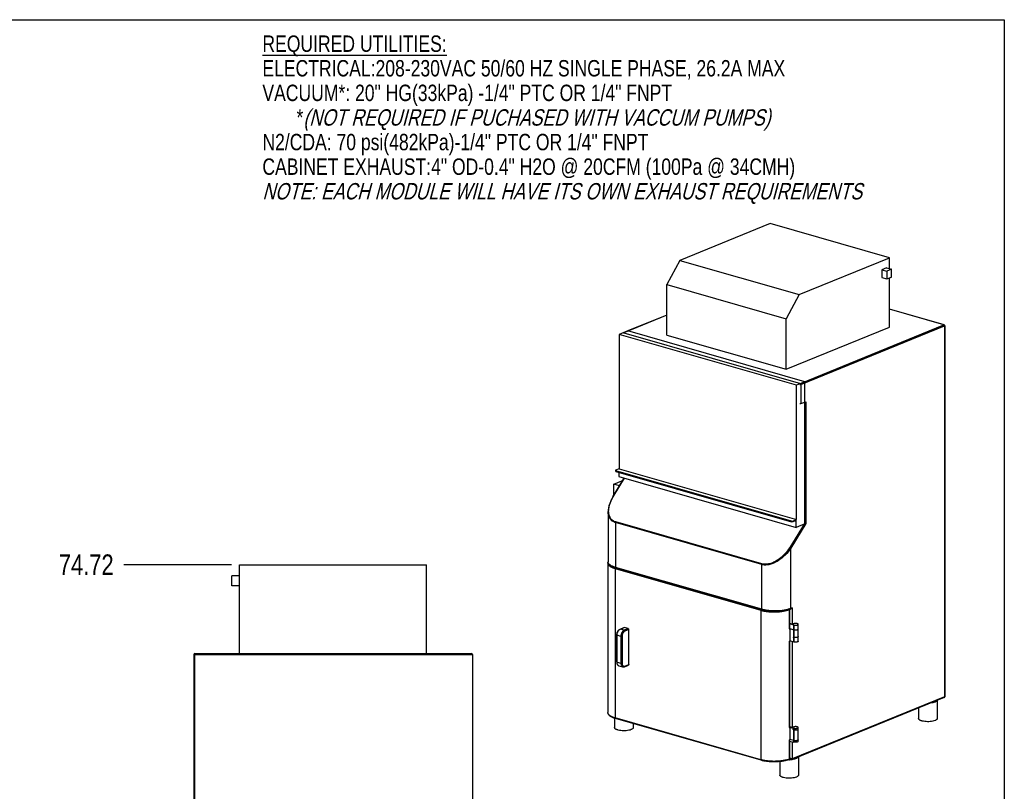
# Model space of a CAD drawing. Header units: inches. Extents: x 0 to 16, y 0 to 10.
# Tile 37 of 37: x 8.5 to 16, y 4.1 to 10. Entities that reach past the tile are written whole.
import ezdxf

# ---------------------------------------------------------------- set-up
doc = ezdxf.new("R2010")
doc.units = ezdxf.units.IN
doc.header["$LTSCALE"] = 0.935
doc.header["$MEASUREMENT"] = 0
doc.layers.get('0').update_dxf_attribs({"linetype": 'CONTINUOUS'})
doc.layers.add('02___PRT_ALL_AXES', color=7, linetype='CONTINUOUS')
doc.styles.get("Standard").update_dxf_attribs({"font": 'txt', "width": 0.8})
doc.dimstyles.new('DIMSTYLE_2', dxfattribs={"dimtxt": 0.15625, "dimasz": 0.1875, "dimexe": 0.125, "dimexo": 0.0625, "dimgap": 0.039062, "dimtad": 0, "dimtih": 1, "dimtoh": 1, "dimlfac": 16.666667, "dimzin": 4, "dimdsep": 46, "dimtxsty": 'Standard', "dimblk": '_FILLED', "dimblk1": '_FILLED', "dimblk2": '_FILLED', "dimcen": 0.09, "dimazin": 1, "dimtfac": 1, "dimtofl": 0, "dimtmove": 0, "dimatfit": 3, "dimldrblk": '_FILLED', "dimfxl": 1, "dimtolj": 1, "dimtzin": 4, "dimarcsym": 0})

# ---------------------------------------------------------------- blocks, each defined once
blk = doc.blocks.new('*D17')
at = {"color": 2, "linetype": 'Continuous', "transparency": 16777216}
blk.add_line((10.1111, 5.8447), (9.2917, 5.8447), dxfattribs=at)
at = {"color": 2, "linetype": 'Continuous', "transparency": 16777216, "insert": (9.2135, 5.9228), "char_height": 0.15625, "width": 0.625, "attachment_point": 3, "line_spacing_factor": 0.9}
blk.add_mtext('74.72', dxfattribs=at)
blk = doc.blocks.new('_FILLED')
at = {"color": 0, "linetype": 'ByBlock'}
blk.add_solid([(0, 0), (-1, 0.167), (-1, -0.167)], dxfattribs=at)

msp = doc.modelspace()

# ---------------------------------------------------------------- linework, layer by layer
at = {"color": 7, "linetype": 'Continuous'}
for p, q in [((0, 10), (16, 10)), ((16, 10), (16, 0)), ((14.21646, 8.4461), (13.52633, 8.1648)), ((15.12582, 8.18512), (14.21646, 8.4461)), ((14.43569, 7.90382), (15.12582, 8.18512)), ((15.12582, 8.10095), (15.12582, 8.18512)), ((13.52633, 8.1648), (13.42919, 7.98095)), ((13.52633, 8.1648), (14.43569, 7.90382)), ((15.10121, 8.10802), (15.06578, 8.09357)), ((15.10121, 8.10802), (15.13951, 8.09702)), ((15.06578, 8.09357), (15.06578, 8.03438)), ((15.06578, 8.09357), (15.10409, 8.08258)), ((15.06578, 8.03438), (15.10409, 8.02339)), ((15.13951, 8.09702), (15.10409, 8.08258)), ((15.10409, 8.08258), (15.10409, 8.02339)), ((15.10409, 8.02339), (15.13951, 8.03783)), ((15.12582, 7.6553), (15.12582, 8.03225)), ((15.13951, 8.03783), (15.13951, 8.09702)), ((13.42919, 7.59538), (13.42919, 7.98095)), ((13.42919, 7.98095), (14.33855, 7.71997)), ((14.43569, 7.90382), (14.33855, 7.71997)), ((13.42919, 7.74662), (13.101, 7.61285)), ((13.42919, 7.74753), (13.13208, 7.62642)), ((15.54204, 7.67313), (15.12582, 7.79258)), ((15.54024, 7.67299), (15.12582, 7.79192)), ((14.33855, 7.33441), (14.33855, 7.71997)), ((14.33855, 7.33441), (15.12582, 7.6553)), ((14.44582, 7.2269), (15.54024, 7.67299)), ((14.4508, 7.21936), (15.54522, 7.66545)), ((15.54202, 7.67313), (15.54024, 7.67299)), ((15.54455, 7.6687), (15.54515, 7.66652)), ((15.54515, 7.66652), (15.54522, 7.66545)), ((15.54522, 7.66545), (15.54522, 4.83768)), ((15.54674, 7.66688), (15.54674, 4.83911)), ((13.13084, 7.62678), (13.06657, 7.60058)), ((13.06657, 7.60058), (13.06657, 6.57584)), ((14.41647, 7.21317), (13.06657, 7.60058)), ((13.101, 7.61285), (13.09857, 7.61277)), ((13.09944, 7.61176), (13.101, 7.61285)), ((13.101, 7.61285), (14.44582, 7.2269)), ((14.48075, 7.23937), (13.13084, 7.62678)), ((13.42919, 7.59538), (14.33855, 7.33441)), ((14.48075, 7.23937), (14.41647, 7.21317)), ((14.41647, 6.18843), (14.41647, 7.21317)), ((14.4508, 7.21936), (14.4508, 7.07255)), ((14.48075, 6.1559), (14.48075, 7.23937)), ((14.4508, 7.07255), (14.48737, 7.08746)), ((14.48737, 7.08746), (14.48737, 6.15836)), ((13.03692, 6.56295), (13.03692, 6.55802)), ((13.06657, 6.57584), (13.03844, 6.56438)), ((13.03924, 6.56125), (13.03924, 6.55631)), ((14.37919, 6.1767), (13.03924, 6.56125)), ((13.03924, 6.55631), (14.37919, 6.17176)), ((13.06319, 6.54944), (13.06319, 6.51574)), ((13.06657, 6.57584), (14.41647, 6.18843)), ((13.01779, 6.36233), (13.10442, 6.5039)), ((13.02054, 6.36252), (13.10666, 6.50326)), ((13.02462, 6.45874), (13.08594, 6.48373)), ((13.02462, 6.3735), (13.02462, 6.45874)), ((13.06899, 6.44601), (13.02462, 6.45874)), ((13.06319, 6.51574), (14.4131, 6.12833)), ((13.0925, 6.48442), (13.08594, 6.48373)), ((12.98149, 6.24916), (12.98149, 5.86523)), ((13.03775, 6.16529), (13.03775, 5.82396)), ((14.15122, 5.84574), (13.03775, 6.16529)), ((14.15266, 5.85082), (13.03918, 6.17038)), ((14.47381, 6.15307), (14.36574, 5.97646)), ((14.48737, 6.15836), (14.37311, 5.97164)), ((14.37919, 6.17176), (14.37919, 6.1767)), ((14.38835, 6.17697), (14.41647, 6.18843)), ((14.40892, 6.18042), (14.38835, 6.17204)), ((14.38835, 6.17204), (14.38835, 6.17697)), ((14.40431, 6.17854), (14.4131, 6.17602)), ((14.4131, 6.12833), (14.4131, 6.17602)), ((14.48075, 6.1559), (14.4131, 6.12833)), ((14.48173, 6.15977), (14.48737, 6.15836)), ((14.37311, 5.51105), (14.37311, 5.97164)), ((12.97917, 5.85637), (12.97917, 4.71723)), ((10.17359, 5.1681), (10.17359, 5.84469)), ((10.17359, 5.84469), (11.59809, 5.84469)), ((11.59809, 5.1681), (11.59809, 5.84469)), ((13.03575, 5.81757), (13.03543, 5.81511)), ((13.03543, 5.81511), (13.03543, 4.67596)), ((13.03543, 5.81511), (14.14404, 5.49695)), ((14.15122, 5.50441), (13.03775, 5.82396)), ((14.15361, 5.49986), (13.04013, 5.81942)), ((14.15122, 5.50441), (14.15122, 5.84574)), ((10.11359, 5.68344), (10.11359, 5.75903)), ((10.17359, 5.75903), (10.11359, 5.75903)), ((10.17359, 5.68344), (10.11359, 5.68344)), ((14.14404, 5.49695), (14.14404, 4.35781)), ((14.36145, 5.50184), (14.36239, 5.50379)), ((14.36145, 5.50184), (14.36145, 5.35525)), ((14.36315, 5.50404), (14.36315, 5.35675)), ((14.38078, 5.51061), (14.37059, 5.50646)), ((14.38331, 5.5152), (14.37311, 5.51105)), ((14.38331, 5.5152), (14.38331, 5.39163)), ((13.07217, 5.35376), (13.10127, 5.36562)), ((13.07277, 5.35299), (13.07462, 5.35385)), ((13.07462, 5.35385), (13.10373, 5.36571)), ((13.10387, 5.34545), (13.07462, 5.35385)), ((13.13297, 5.35732), (13.10373, 5.36571)), ((13.13297, 5.35732), (13.10387, 5.34545)), ((13.13795, 5.34978), (13.10885, 5.33792)), ((13.13795, 5.08268), (13.13795, 5.34978)), ((14.38331, 5.39163), (14.36315, 5.39742)), ((14.39508, 5.38386), (14.36315, 5.39302)), ((14.36592, 5.35699), (14.39508, 5.34862)), ((14.36592, 5.35699), (14.36592, 5.26302)), ((14.39508, 5.25465), (14.39508, 5.38386)), ((13.047, 5.10304), (13.047, 5.30824)), ((13.07857, 5.29814), (13.04932, 5.30654)), ((13.04932, 5.10134), (13.04932, 5.30654)), ((13.07857, 5.29814), (13.07857, 5.09294)), ((13.08772, 5.29842), (13.08772, 5.09322)), ((14.36145, 5.26128), (14.36145, 4.60349)), ((14.36315, 5.26193), (14.36315, 4.60499)), ((14.39508, 5.25465), (14.36592, 5.26302)), ((14.38331, 5.25803), (14.38331, 4.60464)), ((14.38929, 5.29155), (14.39508, 5.28989)), ((9.82472, 5.1603), (9.82472, 1.5492)), ((9.82472, 5.1603), (11.94697, 5.1603)), ((9.82853, 5.16697), (9.82853, 5.1681)), ((9.82853, 5.1681), (11.94315, 5.1681)), ((9.83252, 1.5414), (9.83252, 5.1681)), ((11.94315, 5.1681), (11.94315, 5.16684)), ((11.94697, 5.1603), (11.94697, 1.5492)), ((13.04932, 5.10134), (13.07857, 5.09294)), ((13.06381, 5.07372), (13.09306, 5.06532)), ((13.10641, 5.06626), (13.13543, 5.07809)), ((13.10893, 5.07085), (13.13795, 5.08268)), ((15.5427, 4.83309), (14.3829, 4.36035)), ((15.54522, 4.83768), (14.38331, 4.36408)), ((15.54674, 4.83911), (15.54664, 4.83872)), ((14.14404, 4.35781), (13.03543, 4.67596)), ((14.14633, 4.35344), (13.03773, 4.67159)), ((14.36592, 4.60524), (14.39508, 4.59687)), ((14.36592, 4.60524), (14.36592, 4.51127)), ((14.39508, 4.58512), (14.38929, 4.58678)), ((14.39508, 4.49115), (14.39508, 4.59687)), ((14.36163, 4.50959), (14.36163, 4.363)), ((14.36326, 4.51022), (14.36326, 4.36444)), ((14.39508, 4.5029), (14.36592, 4.51127)), ((14.36326, 4.50028), (14.39508, 4.49115)), ((14.38331, 4.49453), (14.38331, 4.36408)), ((14.35903, 4.35829), (14.35902, 4.35829)), ((14.36145, 4.3627), (14.3611, 4.36056)), ((14.36145, 4.3627), (14.36163, 4.363)), ((14.38331, 4.36408), (14.36326, 4.36983)), ((14.38285, 4.36035), (14.36367, 4.36586))]:
    msp.add_line(p, q, dxfattribs=at)
for points in [[(13.01779, 6.36233), (13.00063, 6.32988), (12.98764, 6.29352), (12.98185, 6.25943), (12.98149, 6.24913)], [(14.35902, 4.35829), (14.36073, 4.35924), (14.36237, 4.36112), (14.36316, 4.3633), (14.36326, 4.36444)]]:
    msp.add_lwpolyline(points, dxfattribs=at)
for centre, radius, start, end in [((15.54024, 7.66688), 0.0065, 0.119467, 74.144189), ((13.27483, 6.20692), 0.29812, 148.538483, 148.825276), ((14.46232, 6.08091), 0.08121, 76.175661, 76.893199), ((13.00693, 5.85541), 0.0279, 157.173588, 159.093665), ((14.21187, 5.73347), 0.24606, 253.997698, 255.937018), ((14.21675, 5.73279), 0.2376, 253.99053, 254.743507), ((14.21978, 5.76464), 0.27821, 255.916925, 257.817665), ((14.31281, 5.65907), 0.15984, 290.904237, 292.166484), ((14.3033, 5.51096), 0.16622, 290.477935, 291.587792), ((14.30665, 5.50245), 0.15706, 291.59285, 292.169108), ((14.30233, 5.41954), 0.16895, 290.482667, 291.101946), ((14.30455, 5.41377), 0.16276, 291.102754, 291.59335), ((14.30665, 5.40848), 0.15706, 291.59285, 292.169108), ((9.83252, 5.1603), 0.0078, 90, 180), ((11.93917, 5.1603), 0.0078, 0, 90), ((15.54024, 4.83911), 0.0065, 292.14155, 360), ((14.3033, 4.7592), 0.16622, 290.477935, 291.587792), ((14.30665, 4.75069), 0.15706, 291.59285, 292.169108), ((14.30254, 4.66722), 0.16834, 290.548012, 291.143143), ((14.30468, 4.6617), 0.16241, 291.143884, 291.61626), ((14.30669, 4.65661), 0.15694, 291.615804, 292.169252), ((14.21004, 4.58785), 0.23933, 253.990644, 254.783828), ((14.21429, 4.60357), 0.25561, 254.788882, 255.809332), ((14.29407, 4.54391), 0.19333, 288.28877, 289.297665), ((14.29904, 4.52978), 0.17836, 289.291491, 290.483429)]:
    msp.add_arc(centre, radius, start, end, dxfattribs=at)
for points, knots in [([(15.54024, 7.67299), (15.54069, 7.67286), (15.54259, 7.67197), (15.54394, 7.67017), (15.54455, 7.6687)], [0, 0, 0, 0, 0.2271226, 1, 1, 1, 1]), ([(15.54522, 7.66545), (15.54544, 7.66554), (15.54606, 7.66583), (15.54674, 7.66641), (15.54674, 7.66688)], [0, 0, 0, 0, 0.3364048, 1, 1, 1, 1]), ([(14.44164, 7.21909), (14.44317, 7.21865), (14.44562, 7.21846), (14.4487, 7.21874), (14.45017, 7.2191), (14.4508, 7.21936)], [0, 0, 0, 0, 0.5148014, 0.778898, 1, 1, 1, 1]), ([(14.4508, 7.21936), (14.4508, 7.22101), (14.44983, 7.22418), (14.44726, 7.22648), (14.44582, 7.2269)], [0, 0, 0, 0, 0.5241021, 1, 1, 1, 1]), ([(14.4508, 7.07255), (14.45017, 7.07229), (14.4487, 7.07193), (14.44562, 7.07165), (14.44317, 7.07184), (14.44164, 7.07228)], [0, 0, 0, 0, 0.221102, 0.4851986, 1, 1, 1, 1]), ([(13.03844, 6.56438), (13.03822, 6.56429), (13.0376, 6.564), (13.03692, 6.56342), (13.03692, 6.56295)], [0, 0, 0, 0, 0.3376059, 1, 1, 1, 1]), ([(13.03692, 6.56295), (13.03692, 6.56258), (13.03744, 6.562), (13.03831, 6.56156), (13.03891, 6.56134), (13.03924, 6.56125)], [0, 0, 0, 0, 0.372749, 0.6543133, 1, 1, 1, 1]), ([(13.03924, 6.55631), (13.03891, 6.55641), (13.03831, 6.55662), (13.03744, 6.55707), (13.03692, 6.55765), (13.03692, 6.55802)], [0, 0, 0, 0, 0.3456867, 0.627251, 1, 1, 1, 1]), ([(12.9852, 6.24899), (12.98495, 6.25821), (12.98644, 6.27722), (12.99589, 6.31578), (13.00907, 6.34357), (13.01976, 6.36124)], [0, 0, 0, 0, 0.2330122, 0.4782877, 1, 1, 1, 1]), ([(13.01779, 6.36233), (13.01797, 6.36263), (13.01906, 6.36292), (13.01996, 6.36268), (13.02054, 6.36252)], [0, 0, 0, 0, 0.3702426, 1, 1, 1, 1]), ([(13.03775, 6.16529), (13.02884, 6.16785), (13.0161, 6.17391), (13.00265, 6.18614), (12.99193, 6.20031), (12.98336, 6.22159), (12.98149, 6.23984), (12.98149, 6.24913)], [0, 0, 0, 0, 0.255829, 0.3781592, 0.4991432, 0.7436011, 1, 1, 1, 1]), ([(13.03918, 6.17038), (13.03083, 6.17277), (13.0151, 6.18023), (12.9976, 6.19931), (12.98763, 6.22309), (12.98544, 6.24024), (12.9852, 6.24899)], [0, 0, 0, 0, 0.2549375, 0.4976724, 0.7430642, 1, 1, 1, 1]), ([(13.03775, 6.16529), (13.03775, 6.16573), (13.03788, 6.1675), (13.03849, 6.16924), (13.03918, 6.17038)], [0, 0, 0, 0, 0.2468904, 1, 1, 1, 1]), ([(14.37919, 6.1767), (14.37992, 6.17649), (14.3815, 6.17622), (14.38392, 6.17613), (14.38625, 6.17635), (14.38772, 6.17671), (14.38835, 6.17697)], [0, 0, 0, 0, 0.2437018, 0.5154684, 0.7790541, 1, 1, 1, 1]), ([(14.38835, 6.17204), (14.38772, 6.17178), (14.38625, 6.17142), (14.38392, 6.1712), (14.3815, 6.17128), (14.37992, 6.17156), (14.37919, 6.17176)], [0, 0, 0, 0, 0.2209459, 0.4845316, 0.7562982, 1, 1, 1, 1]), ([(14.40892, 6.18042), (14.40907, 6.18048), (14.40965, 6.18067), (14.41029, 6.18068), (14.41072, 6.18056)], [0, 0, 0, 0, 0.2666274, 1, 1, 1, 1]), ([(14.41072, 6.18056), (14.41108, 6.18046), (14.41179, 6.18004), (14.41255, 6.17898), (14.41301, 6.1776), (14.4131, 6.17656), (14.4131, 6.17602)], [0, 0, 0, 0, 0.2052068, 0.4345447, 0.7002904, 1, 1, 1, 1]), ([(14.37311, 5.97164), (14.36098, 5.9524), (14.33185, 5.91598), (14.28656, 5.87895), (14.24543, 5.85678), (14.21337, 5.84545), (14.18152, 5.84074), (14.16069, 5.84302), (14.15122, 5.84574)], [0, 0, 0, 0, 0.2529803, 0.5142732, 0.6445049, 0.7710129, 0.8904428, 1, 1, 1, 1]), ([(14.36574, 5.97646), (14.35419, 5.95758), (14.32649, 5.92174), (14.28321, 5.88494), (14.24375, 5.86267), (14.21288, 5.85112), (14.18206, 5.84611), (14.16184, 5.84819), (14.15266, 5.85082)], [0, 0, 0, 0, 0.2536465, 0.5148616, 0.6449418, 0.7713041, 0.890592, 1, 1, 1, 1]), ([(14.37311, 5.97164), (14.37272, 5.97216), (14.3717, 5.97319), (14.36932, 5.97496), (14.36722, 5.97604), (14.36574, 5.97646)], [0, 0, 0, 0, 0.2203621, 0.4844075, 1, 1, 1, 1]), ([(12.97917, 5.85637), (12.97917, 5.85714), (12.97932, 5.8602), (12.98005, 5.86322), (12.98086, 5.86536)], [0, 0, 0, 0, 0.2519338, 1, 1, 1, 1]), ([(12.97917, 5.85637), (12.97917, 5.85439), (12.97986, 5.85024), (12.98284, 5.84431), (12.98763, 5.83863), (12.99414, 5.8332), (13.0023, 5.82807), (13.01596, 5.82133), (13.02737, 5.81742), (13.03543, 5.81511)], [0, 0, 0, 0, 0.0805804, 0.1678876, 0.2670194, 0.3810454, 0.5114141, 0.6584498, 1, 1, 1, 1]), ([(13.04013, 5.81942), (13.03203, 5.82175), (13.01739, 5.8268), (13.00098, 5.83561), (12.99117, 5.84389), (12.98582, 5.85039), (12.98232, 5.85754), (12.98149, 5.86269), (12.98149, 5.86523)], [0, 0, 0, 0, 0.3202007, 0.5863113, 0.7009902, 0.8056588, 0.903656, 1, 1, 1, 1]), ([(13.03775, 5.82396), (13.02968, 5.82628), (13.01527, 5.83124), (12.99924, 5.83975), (12.98994, 5.84749), (12.98516, 5.85317), (12.98218, 5.8591), (12.98149, 5.86325), (12.98149, 5.86523)], [0, 0, 0, 0, 0.3417355, 0.6188809, 0.7329194, 0.8320866, 0.9194063, 1, 1, 1, 1]), ([(13.03705, 5.82058), (13.0369, 5.82036), (13.03635, 5.81941), (13.03596, 5.81838), (13.03575, 5.81757)], [0, 0, 0, 0, 0.2426437, 1, 1, 1, 1]), ([(13.04013, 5.81942), (13.03939, 5.81963), (13.03839, 5.82066), (13.03785, 5.82238), (13.03775, 5.82342), (13.03775, 5.82396)], [0, 0, 0, 0, 0.4294521, 0.6983451, 1, 1, 1, 1]), ([(14.15122, 5.84574), (14.15122, 5.84618), (14.15136, 5.84795), (14.15196, 5.84968), (14.15266, 5.85082)], [0, 0, 0, 0, 0.2468903, 1, 1, 1, 1]), ([(14.14552, 5.50222), (14.14528, 5.50183), (14.14445, 5.50019), (14.14404, 5.49833), (14.14404, 5.49695)], [0, 0, 0, 0, 0.2476584, 1, 1, 1, 1]), ([(14.15361, 5.49986), (14.15286, 5.50007), (14.15186, 5.50111), (14.15133, 5.50283), (14.15122, 5.50386), (14.15122, 5.50441)], [0, 0, 0, 0, 0.4294521, 0.6983451, 1, 1, 1, 1]), ([(14.15361, 5.49986), (14.16183, 5.4975), (14.17932, 5.4935), (14.21672, 5.48815), (14.25594, 5.48678), (14.29503, 5.48925), (14.32276, 5.49299), (14.34792, 5.4985), (14.36349, 5.50356), (14.37059, 5.50646)], [0, 0, 0, 0, 0.1166097, 0.2439626, 0.5146362, 0.6492949, 0.7775498, 0.8955196, 1, 1, 1, 1]), ([(14.36984, 5.50975), (14.3627, 5.50703), (14.34713, 5.50223), (14.31247, 5.49501), (14.26511, 5.49079), (14.21696, 5.49241), (14.17984, 5.49752), (14.16244, 5.50133), (14.15423, 5.50357)], [0, 0, 0, 0, 0.1049752, 0.2232628, 0.4857509, 0.7557577, 0.8830785, 1, 1, 1, 1]), ([(14.16107, 5.49269), (14.16912, 5.49095), (14.18589, 5.48803), (14.21184, 5.4853), (14.2388, 5.48412), (14.26595, 5.48454), (14.29247, 5.48654), (14.31759, 5.49006), (14.34054, 5.49498), (14.35484, 5.49937), (14.36145, 5.50184)], [0, 0, 0, 0, 0.1218901, 0.2516054, 0.3857685, 0.5208001, 0.653077, 0.7791044, 0.8956674, 1, 1, 1, 1]), ([(14.37059, 5.50646), (14.37137, 5.50677), (14.37278, 5.50818), (14.37311, 5.51006), (14.37311, 5.51105)], [0, 0, 0, 0, 0.4595287, 1, 1, 1, 1]), ([(14.38331, 5.5152), (14.38331, 5.51422), (14.38297, 5.51233), (14.38156, 5.51093), (14.38078, 5.51061)], [0, 0, 0, 0, 0.54048, 1, 1, 1, 1]), ([(13.047, 5.30824), (13.047, 5.31302), (13.04831, 5.32266), (13.05264, 5.3339), (13.05764, 5.34186), (13.06318, 5.34842), (13.06842, 5.35223), (13.07217, 5.35376)], [0, 0, 0, 0, 0.2629226, 0.5282186, 0.6557617, 0.7772584, 1, 1, 1, 1]), ([(13.04932, 5.30654), (13.04932, 5.31071), (13.05028, 5.31917), (13.05409, 5.33119), (13.05994, 5.34178), (13.06521, 5.34763), (13.06807, 5.34992)], [0, 0, 0, 0, 0.2574834, 0.5212039, 0.7736835, 1, 1, 1, 1]), ([(13.06807, 5.34992), (13.06845, 5.35022), (13.06994, 5.35136), (13.07154, 5.35236), (13.07277, 5.35299)], [0, 0, 0, 0, 0.2593865, 1, 1, 1, 1]), ([(13.07217, 5.35376), (13.07236, 5.35384), (13.07315, 5.35408), (13.07402, 5.35402), (13.07462, 5.35385)], [0, 0, 0, 0, 0.2432692, 1, 1, 1, 1]), ([(13.10387, 5.34545), (13.10023, 5.34397), (13.0951, 5.3401), (13.08959, 5.33346), (13.08444, 5.32512), (13.07995, 5.3133), (13.07857, 5.30317), (13.07857, 5.29814)], [0, 0, 0, 0, 0.2102238, 0.3311645, 0.460354, 0.7318654, 1, 1, 1, 1]), ([(13.10885, 5.33792), (13.10581, 5.33668), (13.10153, 5.33344), (13.09693, 5.32791), (13.09263, 5.32094), (13.08888, 5.31107), (13.08772, 5.30261), (13.08772, 5.29842)], [0, 0, 0, 0, 0.2102197, 0.3311631, 0.460354, 0.7318704, 1, 1, 1, 1]), ([(13.10127, 5.36562), (13.10146, 5.3657), (13.10225, 5.36594), (13.10312, 5.36588), (13.10373, 5.36571)], [0, 0, 0, 0, 0.2432772, 1, 1, 1, 1]), ([(13.10885, 5.33792), (13.10885, 5.33957), (13.10788, 5.34274), (13.10531, 5.34504), (13.10387, 5.34545)], [0, 0, 0, 0, 0.5242607, 1, 1, 1, 1]), ([(13.13297, 5.35732), (13.13442, 5.3569), (13.13698, 5.3546), (13.13795, 5.35143), (13.13795, 5.34978)], [0, 0, 0, 0, 0.4757393, 1, 1, 1, 1]), ([(14.36315, 5.35675), (14.36315, 5.35644), (14.3628, 5.35595), (14.36214, 5.35554), (14.36169, 5.35534), (14.36145, 5.35525)], [0, 0, 0, 0, 0.3882408, 0.6643171, 1, 1, 1, 1]), ([(13.047, 5.30824), (13.047, 5.30787), (13.04752, 5.30729), (13.04839, 5.30685), (13.04898, 5.30663), (13.04932, 5.30654)], [0, 0, 0, 0, 0.3728991, 0.6544444, 1, 1, 1, 1]), ([(13.08772, 5.29842), (13.08709, 5.29816), (13.08562, 5.2978), (13.08329, 5.29758), (13.08087, 5.29766), (13.07929, 5.29794), (13.07857, 5.29814)], [0, 0, 0, 0, 0.2209459, 0.4845316, 0.7562982, 1, 1, 1, 1]), ([(13.047, 5.10304), (13.047, 5.0997), (13.04761, 5.09325), (13.05069, 5.08439), (13.05525, 5.07842), (13.05989, 5.07517), (13.06248, 5.0741), (13.06381, 5.07372)], [0, 0, 0, 0, 0.2771924, 0.5325313, 0.7699556, 0.8850968, 1, 1, 1, 1]), ([(13.047, 5.10304), (13.047, 5.10267), (13.04752, 5.10209), (13.04839, 5.10164), (13.04898, 5.10143), (13.04932, 5.10134)], [0, 0, 0, 0, 0.3728991, 0.6544444, 1, 1, 1, 1]), ([(13.06042, 5.07518), (13.05865, 5.07622), (13.05534, 5.07921), (13.05187, 5.08535), (13.04975, 5.09293), (13.04932, 5.09845), (13.04932, 5.10134)], [0, 0, 0, 0, 0.2080383, 0.4420088, 0.7069042, 1, 1, 1, 1]), ([(13.06381, 5.07372), (13.06293, 5.07397), (13.06177, 5.07443), (13.06069, 5.07502), (13.06042, 5.07518)], [0, 0, 0, 0, 0.7475033, 1, 1, 1, 1]), ([(13.08772, 5.09322), (13.08709, 5.09296), (13.08562, 5.0926), (13.08329, 5.09238), (13.08087, 5.09246), (13.07929, 5.09273), (13.07857, 5.09294)], [0, 0, 0, 0, 0.2209459, 0.4845316, 0.7562982, 1, 1, 1, 1]), ([(13.07857, 5.09294), (13.07857, 5.08962), (13.07914, 5.08333), (13.08192, 5.07489), (13.08591, 5.06938), (13.08985, 5.06653), (13.09198, 5.06563), (13.09306, 5.06532)], [0, 0, 0, 0, 0.2996269, 0.5646563, 0.7937853, 0.8985849, 1, 1, 1, 1]), ([(13.08772, 5.09322), (13.08772, 5.08944), (13.08838, 5.08393), (13.09106, 5.07751), (13.0937, 5.07378), (13.09699, 5.07112), (13.1008, 5.06968), (13.10492, 5.06957), (13.10761, 5.07032), (13.10893, 5.07085)], [0, 0, 0, 0, 0.3056762, 0.4396741, 0.5606671, 0.6713528, 0.7770083, 0.8845307, 1, 1, 1, 1]), ([(13.09306, 5.06532), (13.09521, 5.06471), (13.09982, 5.06427), (13.10429, 5.0654), (13.10641, 5.06626)], [0, 0, 0, 0, 0.4941887, 1, 1, 1, 1]), ([(13.10893, 5.07085), (13.10893, 5.06987), (13.10865, 5.06839), (13.10753, 5.06689), (13.10679, 5.06642), (13.10641, 5.06626)], [0, 0, 0, 0, 0.536915, 0.77502, 1, 1, 1, 1]), ([(13.13795, 5.08268), (13.13795, 5.0817), (13.13767, 5.08022), (13.13655, 5.07872), (13.13581, 5.07825), (13.13543, 5.07809)], [0, 0, 0, 0, 0.5369054, 0.7750232, 1, 1, 1, 1]), ([(15.54459, 4.83488), (15.54448, 4.83467), (15.54402, 4.83392), (15.54329, 4.83333), (15.5427, 4.83309)], [0, 0, 0, 0, 0.2647878, 1, 1, 1, 1]), ([(15.54522, 4.83768), (15.54522, 4.83743), (15.54517, 4.83646), (15.54491, 4.8355), (15.54459, 4.83488)], [0, 0, 0, 0, 0.2636819, 1, 1, 1, 1]), ([(15.54664, 4.83872), (15.54659, 4.83862), (15.54622, 4.83814), (15.54566, 4.83786), (15.54522, 4.83768)], [0, 0, 0, 0, 0.1960217, 1, 1, 1, 1]), ([(13.03773, 4.67159), (13.02962, 4.67392), (13.01811, 4.67788), (13.00426, 4.68476), (12.99578, 4.69014), (12.98882, 4.69603), (12.98348, 4.7025), (12.97999, 4.70961), (12.97917, 4.71472), (12.97917, 4.71723)], [0, 0, 0, 0, 0.3208728, 0.4610065, 0.587591, 0.7020202, 0.8067439, 0.904461, 1, 1, 1, 1]), ([(13.03543, 4.67596), (13.02737, 4.67828), (13.01596, 4.68219), (13.0023, 4.68893), (12.99414, 4.69406), (12.98763, 4.69948), (12.98284, 4.70517), (12.97986, 4.7111), (12.97917, 4.71525), (12.97917, 4.71723)], [0, 0, 0, 0, 0.34154, 0.4885768, 0.6189487, 0.7329794, 0.8321153, 0.9194233, 1, 1, 1, 1]), ([(13.03773, 4.67159), (13.03738, 4.67169), (13.0367, 4.67209), (13.03597, 4.67311), (13.03552, 4.67444), (13.03543, 4.67544), (13.03543, 4.67596)], [0, 0, 0, 0, 0.2052027, 0.4345134, 0.7002561, 1, 1, 1, 1]), ([(14.36315, 4.60499), (14.36315, 4.60469), (14.3628, 4.6042), (14.36214, 4.60378), (14.36169, 4.60359), (14.36145, 4.60349)], [0, 0, 0, 0, 0.3882408, 0.6643171, 1, 1, 1, 1]), ([(14.14633, 4.35344), (14.14599, 4.35354), (14.1453, 4.35393), (14.14457, 4.35495), (14.14413, 4.35629), (14.14404, 4.35728), (14.14404, 4.35781)], [0, 0, 0, 0, 0.2052027, 0.4345134, 0.7002561, 1, 1, 1, 1]), ([(14.35903, 4.35829), (14.35184, 4.3556), (14.33625, 4.35091), (14.31123, 4.34584), (14.28394, 4.34246), (14.2553, 4.34089), (14.2263, 4.34118), (14.19797, 4.34332), (14.17129, 4.34723), (14.15432, 4.35114), (14.14633, 4.35344)], [0, 0, 0, 0, 0.106793, 0.2261168, 0.3548506, 0.4892023, 0.6250205, 0.7580651, 0.8842659, 1, 1, 1, 1]), ([(14.35474, 4.36034), (14.34769, 4.35801), (14.33258, 4.35391), (14.30857, 4.34945), (14.28263, 4.34646), (14.25555, 4.34505), (14.22816, 4.34525), (14.20129, 4.34706), (14.17577, 4.35043), (14.15941, 4.35379), (14.15163, 4.35576)], [0, 0, 0, 0, 0.1084774, 0.2283019, 0.3564861, 0.4896456, 0.6241685, 0.756394, 0.8827692, 1, 1, 1, 1]), ([(14.3611, 4.36056), (14.36091, 4.36004), (14.36039, 4.3591), (14.3595, 4.35846), (14.35903, 4.35829)], [0, 0, 0, 0, 0.5251597, 1, 1, 1, 1]), ([(14.36326, 4.36444), (14.36326, 4.36414), (14.36292, 4.36368), (14.36229, 4.36328), (14.36187, 4.36309), (14.36163, 4.363)], [0, 0, 0, 0, 0.3886637, 0.664646, 1, 1, 1, 1])]:
    msp.add_open_spline(points, degree=3, knots=knots, dxfattribs=at)
at = {"layer": '02___PRT_ALL_AXES', "color": 7, "linetype": 'Continuous'}
for p, q in [((14.39065, 5.38953), (14.38331, 5.39163)), ((14.39059, 5.38953), (14.39059, 5.39005)), ((14.39059, 5.39003), (14.39065, 5.38953)), ((14.39761, 5.3849), (14.39508, 5.38386)), ((14.39508, 5.34862), (14.39761, 5.34965)), ((14.39761, 5.25568), (14.39761, 5.3849)), ((14.42995, 5.26084), (14.42994, 5.39005)), ((14.39761, 5.29093), (14.39508, 5.28989)), ((14.39508, 5.25465), (14.39761, 5.25568)), ((15.48878, 4.81202), (15.43215, 4.78894)), ((15.48881, 4.81113), (15.48881, 4.67177)), ((15.34681, 4.75325), (15.34681, 4.67177)), ((13.0305, 4.67409), (13.0305, 4.60246)), ((13.1725, 4.63292), (13.1725, 4.60246)), ((14.36315, 4.61043), (14.39063, 4.60254)), ((14.39058, 4.60254), (14.39058, 4.60306)), ((14.39058, 4.60304), (14.39063, 4.60254)), ((14.39508, 4.59687), (14.39761, 4.5979)), ((14.39761, 4.58616), (14.39508, 4.58512)), ((14.39761, 4.49219), (14.39761, 4.5979)), ((14.42994, 4.49734), (14.42995, 4.60306)), ((14.39508, 4.5029), (14.39761, 4.50393)), ((14.39761, 4.49219), (14.39508, 4.49115)), ((14.38251, 4.3611), (14.36326, 4.36663)), ((14.43192, 4.38124), (14.38251, 4.3611)), ((14.38291, 4.36035), (14.38285, 4.36035)), ((14.38308, 4.36068), (14.3829, 4.36035)), ((14.38318, 4.36123), (14.38308, 4.36068)), ((14.38331, 4.36408), (14.38318, 4.36123)), ((14.43195, 4.38034), (14.43195, 4.24101)), ((14.28995, 4.34354), (14.28995, 4.24101))]:
    msp.add_line(p, q, dxfattribs=at)
for centre, radius, start, end in [((14.36094, 4.56389), 0.20621, 269.042795, 269.458686), ((14.36094, 4.56371), 0.20603, 269.458681, 269.714823), ((14.36094, 4.56431), 0.20662, 269.715309, 270.732565), ((14.36124, 4.55632), 0.19863, 270.674434, 275.605035), ((14.36265, 4.54105), 0.1833, 275.63452, 276.428387)]:
    msp.add_arc(centre, radius, start, end, dxfattribs=at)
for points, knots in [([(14.42994, 5.39004), (14.42994, 5.3905), (14.4296, 5.39152), (14.42837, 5.39279), (14.42651, 5.39392), (14.42405, 5.39491), (14.42108, 5.39572), (14.41645, 5.39655), (14.41025, 5.39694), (14.40405, 5.39655), (14.39942, 5.39572), (14.39645, 5.3949), (14.394, 5.39391), (14.39214, 5.39278), (14.39091, 5.39151), (14.39059, 5.39049), (14.39059, 5.39003)], [0, 0, 0, 0, 0.0310968, 0.0694959, 0.1186346, 0.1790002, 0.2495287, 0.3282967, 0.5001953, 0.6720515, 0.7507559, 0.8212282, 0.8815003, 0.9305645, 0.9689178, 1, 1, 1, 1]), ([(14.39761, 5.3849), (14.39916, 5.38445), (14.40251, 5.38377), (14.40774, 5.38329), (14.41319, 5.38331), (14.41838, 5.38382), (14.42302, 5.38484), (14.42704, 5.38626), (14.42993, 5.38846), (14.42994, 5.39004)], [0, 0, 0, 0, 0.1396561, 0.2955209, 0.4564159, 0.6113097, 0.7494622, 0.8623484, 1, 1, 1, 1]), ([(14.39761, 5.34965), (14.39915, 5.34921), (14.4025, 5.34853), (14.40775, 5.34805), (14.41319, 5.34807), (14.4184, 5.34859), (14.42238, 5.34943), (14.42515, 5.35038), (14.4277, 5.35151), (14.42995, 5.35322), (14.42995, 5.35481)], [0, 0, 0, 0, 0.1397156, 0.2955083, 0.4564337, 0.6113132, 0.7494572, 0.8094993, 0.8624566, 1, 1, 1, 1]), ([(14.42994, 5.29607), (14.42993, 5.29449), (14.42704, 5.29229), (14.42302, 5.29087), (14.41838, 5.28985), (14.41319, 5.28934), (14.40774, 5.28932), (14.40251, 5.28981), (14.39916, 5.29048), (14.39761, 5.29093)], [0, 0, 0, 0, 0.1376516, 0.2505378, 0.3886903, 0.5435841, 0.7044791, 0.8603439, 1, 1, 1, 1]), ([(14.42995, 5.26084), (14.42995, 5.25926), (14.4277, 5.25754), (14.42515, 5.25641), (14.42238, 5.25546), (14.4184, 5.25462), (14.41319, 5.2541), (14.40775, 5.25408), (14.4025, 5.25456), (14.39915, 5.25524), (14.39761, 5.25568)], [0, 0, 0, 0, 0.1375434, 0.1905007, 0.2505428, 0.3886868, 0.5435663, 0.7044917, 0.8602844, 1, 1, 1, 1]), ([(15.48657, 4.80667), (15.48506, 4.80466), (15.48047, 4.80089), (15.47524, 4.79835), (15.4722, 4.79711)], [0, 0, 0, 0, 0.43437, 1, 1, 1, 1]), ([(15.48862, 4.81092), (15.48854, 4.81056), (15.4881, 4.80904), (15.4873, 4.80764), (15.48657, 4.80667)], [0, 0, 0, 0, 0.2352896, 1, 1, 1, 1]), ([(15.4722, 4.79711), (15.46684, 4.79493), (15.45462, 4.79153), (15.4421, 4.78978), (15.43529, 4.78919)], [0, 0, 0, 0, 0.4584976, 1, 1, 1, 1]), ([(15.4722, 4.65616), (15.46697, 4.65403), (15.45504, 4.65068), (15.43573, 4.6479), (15.4148, 4.64715), (15.39416, 4.6485), (15.37804, 4.65136), (15.36681, 4.65474), (15.35993, 4.65755), (15.35435, 4.66068), (15.35018, 4.66408), (15.34749, 4.66776), (15.34682, 4.6705), (15.34681, 4.67176)], [0, 0, 0, 0, 0.1259031, 0.2743802, 0.4339415, 0.5916377, 0.7347439, 0.7973986, 0.852706, 0.9000457, 0.9394413, 0.9718818, 1, 1, 1, 1]), ([(15.48881, 4.67178), (15.48881, 4.67033), (15.48791, 4.66713), (15.48438, 4.66298), (15.47899, 4.65922), (15.47464, 4.65715), (15.4722, 4.65616)], [0, 0, 0, 0, 0.1817942, 0.398775, 0.6702731, 1, 1, 1, 1]), ([(13.15589, 4.58685), (13.15066, 4.58472), (13.13873, 4.58137), (13.11943, 4.57859), (13.0985, 4.57784), (13.07785, 4.57919), (13.06173, 4.58205), (13.0505, 4.58543), (13.04362, 4.58824), (13.03804, 4.59137), (13.03387, 4.59477), (13.03118, 4.59845), (13.03051, 4.60119), (13.0305, 4.60245)], [0, 0, 0, 0, 0.1259031, 0.2743802, 0.4339415, 0.5916377, 0.7347439, 0.7973986, 0.852706, 0.9000457, 0.9394413, 0.9718818, 1, 1, 1, 1]), ([(13.1725, 4.60247), (13.1725, 4.60102), (13.1716, 4.59782), (13.16807, 4.59367), (13.16268, 4.58991), (13.15833, 4.58784), (13.15589, 4.58685)], [0, 0, 0, 0, 0.1817942, 0.398775, 0.6702731, 1, 1, 1, 1]), ([(14.42995, 4.60306), (14.42995, 4.60351), (14.42961, 4.60453), (14.42837, 4.6058), (14.42651, 4.60693), (14.42406, 4.60792), (14.42109, 4.60873), (14.41645, 4.60956), (14.41025, 4.60995), (14.40405, 4.60956), (14.39941, 4.60873), (14.39645, 4.60791), (14.394, 4.60693), (14.39214, 4.60579), (14.3909, 4.60452), (14.39057, 4.6035), (14.39058, 4.60304)], [0, 0, 0, 0, 0.0311003, 0.0695189, 0.1186711, 0.1790356, 0.2495709, 0.3283204, 0.5001901, 0.6720148, 0.7507281, 0.8211817, 0.8814827, 0.930542, 0.9689082, 1, 1, 1, 1]), ([(14.39761, 4.5979), (14.39915, 4.59746), (14.4025, 4.59678), (14.40775, 4.59629), (14.41319, 4.59631), (14.4184, 4.59684), (14.42238, 4.59767), (14.42515, 4.59862), (14.4277, 4.59975), (14.42995, 4.60147), (14.42995, 4.60306)], [0, 0, 0, 0, 0.1397156, 0.2955083, 0.4564337, 0.6113132, 0.7494572, 0.8094993, 0.8624566, 1, 1, 1, 1]), ([(14.39761, 4.58616), (14.39916, 4.58571), (14.40251, 4.58504), (14.40774, 4.58455), (14.41319, 4.58457), (14.41838, 4.58508), (14.42302, 4.5861), (14.42704, 4.58752), (14.42993, 4.58972), (14.42994, 4.5913)], [0, 0, 0, 0, 0.1396561, 0.2955209, 0.4564159, 0.6113097, 0.7494622, 0.8623484, 1, 1, 1, 1]), ([(14.42995, 4.50909), (14.42995, 4.5075), (14.4277, 4.50579), (14.42515, 4.50465), (14.42238, 4.50371), (14.4184, 4.50287), (14.41319, 4.50234), (14.40775, 4.50232), (14.4025, 4.50281), (14.39915, 4.50349), (14.39761, 4.50393)], [0, 0, 0, 0, 0.1375434, 0.1905007, 0.2505428, 0.3886868, 0.5435663, 0.7044917, 0.8602844, 1, 1, 1, 1]), ([(14.42994, 4.49734), (14.42993, 4.49575), (14.42704, 4.49355), (14.42302, 4.49213), (14.41838, 4.49111), (14.41319, 4.4906), (14.40774, 4.49058), (14.40251, 4.49107), (14.39916, 4.49174), (14.39761, 4.49219)], [0, 0, 0, 0, 0.1376516, 0.2505378, 0.3886903, 0.5435841, 0.7044791, 0.8603439, 1, 1, 1, 1]), ([(14.41534, 4.36636), (14.41063, 4.36444), (14.39999, 4.36133), (14.38908, 4.35957), (14.38317, 4.3589)], [0, 0, 0, 0, 0.4605396, 1, 1, 1, 1]), ([(14.4297, 4.3759), (14.42818, 4.37389), (14.4236, 4.37013), (14.41837, 4.36759), (14.41534, 4.36636)], [0, 0, 0, 0, 0.4344887, 1, 1, 1, 1]), ([(14.43175, 4.38014), (14.43167, 4.37978), (14.43123, 4.37826), (14.43042, 4.37686), (14.4297, 4.3759)], [0, 0, 0, 0, 0.2352523, 1, 1, 1, 1]), ([(14.41534, 4.2254), (14.41011, 4.22327), (14.39818, 4.21992), (14.37887, 4.21714), (14.35794, 4.21639), (14.33729, 4.21774), (14.32118, 4.2206), (14.30995, 4.22399), (14.30307, 4.22679), (14.29749, 4.22992), (14.29331, 4.23332), (14.29062, 4.237), (14.28995, 4.23974), (14.28995, 4.241)], [0, 0, 0, 0, 0.1259031, 0.2743802, 0.4339415, 0.5916377, 0.7347439, 0.7973986, 0.852706, 0.9000457, 0.9394413, 0.9718818, 1, 1, 1, 1]), ([(14.43195, 4.24102), (14.43195, 4.23957), (14.43104, 4.23637), (14.42751, 4.23222), (14.42213, 4.22846), (14.41777, 4.2264), (14.41534, 4.2254)], [0, 0, 0, 0, 0.1817942, 0.398775, 0.6702731, 1, 1, 1, 1])]:
    msp.add_open_spline(points, degree=3, knots=knots, dxfattribs=at)

# ---------------------------------------------------------------- texts
at = {"color": 2, "linetype": 'Continuous', "insert": (10.34685, 9.8796), "char_height": 0.125, "width": 5.6, "attachment_point": 1, "line_spacing_factor": 0.9}
msp.add_mtext('\\LREQUIRED UTILITIES:\\P\\lELECTRICAL:208-230VAC 50/60 HZ SINGLE PHASE, 26.2A MAX \\PVACUUM*: 20" HG(33kPa) -1/4" PTC OR 1/4" FNPT\\P       *\\Q15.0;(NOT REQUIRED IF PUCHASED WITH VACCUM PUMPS)\\P\\Q0.0;N2/CDA: 70 psi(482kPa)-1/4" PTC OR 1/4" FNPT\\PCABINET EXHAUST:4" OD-0.4" H2O @ 20CFM (100Pa @ 34CMH)\\P\\Q15.0;NOTE: EACH MODULE WILL HAVE ITS OWN EXHAUST REQUIREMENTS', dxfattribs=at)

# ---------------------------------------------------------------- dimensions: what is measured, and where the dimension line sits
at = {"color": 2, "linetype": 'Continuous'}
dim = msp.add_ordinate_dim(feature_location=(10.11109, 5.84469), offset=(-0.81943, 0), dtype=0, origin=(10.17359, 1.3614), dimstyle='DIMSTYLE_2', dxfattribs=at)
dim.commit()
dim.dimension.update_dxf_attribs({"geometry": '*D17', "text_midpoint": (8.90103, 5.84469)})

doc.saveas('drawing.dxf')
